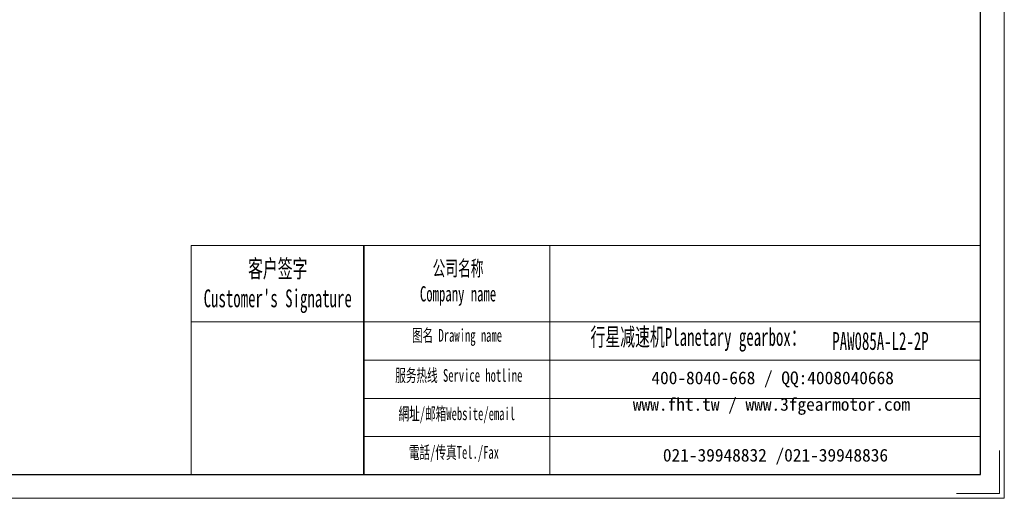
# Model space of a CAD drawing. Header units: millimetres. Extents: x 2211 to 2845, y -77 to 388.
# Tile 3 of 5: x 2534 to 2845, y -77 to 75. Entities that reach past the tile are written whole.
import ezdxf

# ---------------------------------------------------------------- set-up
doc = ezdxf.new("R2010")
doc.units = ezdxf.units.MM
doc.layers.get('0').update_dxf_attribs({"lineweight": 35})
for name, color, linetype, lineweight in [('7标注层', 4, 'Continuous', 18), ('SLD-0', 7, 'Continuous', 18), ('图框_外框线', 7, 'Continuous', 18)]:
    doc.layers.add(name, color=color, linetype=linetype, lineweight=lineweight)
doc.styles.add('SLDTEXTSTYLE4', font='txt', dxfattribs={"width": 0.611111})

msp = doc.modelspace()

# ---------------------------------------------------------------- linework, layer by layer
msp.add_line((2642.5234, 3.3479), (2642.5234, -69.1643))
at = {"layer": '7标注层', "color": 0}
msp.add_line((2587.8244, 3.3479), (2587.8244, -69.1519), dxfattribs=at)
at = {"layer": '图框_外框线'}
for p, q in [((2587.8244, 3.3479), (2642.5234, 3.3479)), ((2642.5234, 3.3479), (2642.5234, -69.1519)), ((2642.5234, 3.3479), (2837.8148, 3.3479)), ((2701.458, 3.3479), (2701.458, -69.1519)), ((2587.8244, -20.8453), (2642.5234, -20.8453)), ((2642.5234, -20.8453), (2837.8148, -20.8453)), ((2642.5234, -32.942), (2837.8148, -32.942)), ((2642.5234, -45.0386), (2837.8148, -45.0386)), ((2642.5234, -57.1352), (2837.8148, -57.1352))]:
    msp.add_line(p, q, dxfattribs=at)
at = {"layer": '图框_外框线', "color": 3}
msp.add_lwpolyline([(2210.9966, -76.7039), (2845.3669, -76.7039), (2845.3669, 371.8866), (2210.9966, 371.8866)], close=True, dxfattribs=at)
at = {"layer": '图框_外框线', "color": 3, "lineweight": 25}
msp.add_lwpolyline([(2248.7567, -69.1519), (2837.8148, -69.1519), (2837.8148, 364.3345), (2248.7567, 364.3345)], close=True, dxfattribs=at)
at = {"layer": '图框_外框线', "color": 3}
msp.add_lwpolyline([(2843.8565, -61.5998), (2843.8565, -75.1935), (2830.2628, -75.1935)], dxfattribs=at)

# ---------------------------------------------------------------- texts
at = {"layer": 'SLD-0', "color": 1, "attachment_point": 2, "style": 'SLDTEXTSTYLE4'}
for s, insert, char_height, width in [("{\\fSimSun|b1|i0|c134|p2;客户签字\\PCustomer's Signature}", (2615.2682, -1.128), 5.645084, 70.225429), ('{\\fSimSun|b1|i0|c134|p2;公司名称\\PCompany name}', (2672.3645, -1.4276), 4.838644, 62.645326), ('{\\fSimSun|b1|i0|c134|p2;图名 Drawing name}', (2672.0338, -23.0752), 4.032203, 51.566571), ('{\\fSimSun|b1|i0|c134|p2;  \\H1.1667x;行星减速机Planetary gearbox\\fSimSun|b0|i0|c134|p2;：}', (2746.3699, -22.7641), 4.838644, 76.100444), ('PAW085A-L2-2P', (2806.1493, -24.0488), 5.645084, 41.081987), ('{\\fSimSun|b1|i0|c134|p2;服务热线 Service hotline}', (2672.6055, -35.7544), 4.032203, 57.450114), ('{\\fSimSun|b1|i0|c134|p2;網址/邮箱Website/email}', (2671.9777, -47.9028), 4.032203, 59.800161), ('{\\fSimSun|b1|i0|c134|p2;電話/传真Tel./Fax}', (2671.0743, -60.1459), 4.032203, 60.519382)]:
    msp.add_mtext(s, dxfattribs=dict(at, insert=insert, char_height=char_height, width=width))
at = {"layer": 'SLD-0', "color": 1, "char_height": 4.032203, "attachment_point": 2}
for s, insert, width in [('{\\fSimSun|b1|i0|c134|p2;400-8040-668 / QQ:4008040668}', (2772.0009, -36.5248), 117.399239), ('{\\fSimSun|b1|i0|c134|p2;www.fht.tw / www.3fgearmotor.com }', (2771.6291, -44.9234), 117.531399), ('{\\fSimSun|b1|i0|c134|p2;021-39948832 /021-39948836 }', (2772.9001, -61.0275), 89.744114)]:
    msp.add_mtext(s, dxfattribs=dict(at, insert=insert, width=width))

doc.saveas('drawing.dxf')
